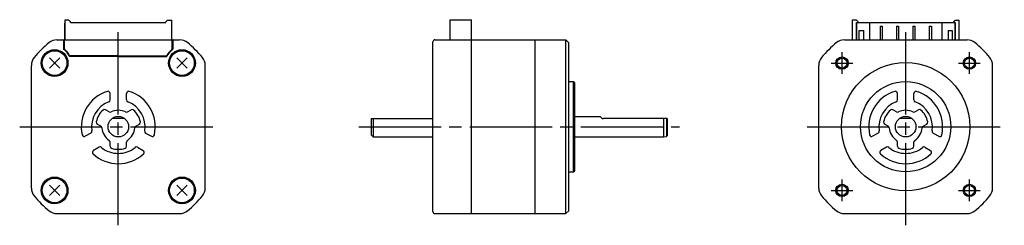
# Model space of a CAD drawing. Extents: x -216 to 24, y -24 to 26.
import ezdxf

# ---------------------------------------------------------------- set-up
doc = ezdxf.new("R2010")
doc.units = 0
doc.header["$MEASUREMENT"] = 0
doc.header["$PDSIZE"] = -0.5
doc.linetypes.add('CENTER', pattern=[27, 20, -2, 3, -2])
doc.layers.get('0').update_dxf_attribs({"linetype": 'CONTINUOUS'})

# ---------------------------------------------------------------- blocks, each defined once
blk = doc.blocks.new('A$C05BF0AFD')
for p, q in [((-204.63, 25.9), (-204.63, 21.15)), ((-203.63, 25.9), (-204.63, 25.9)), ((-204.63, 21.15), (-204.63, 25.2)), ((-203.23, 25.5), (-203.63, 25.9)), ((-203.23, 25.4), (-203.23, 25.5)), ((-203.23, 25.4), (-180.03, 25.4)), ((-200.43, 25.4), (-182.83, 25.4)), ((-182.83, 25.4), (-180.03, 25.4)), ((-180.03, 25.5), (-179.63, 25.9)), ((-180.03, 25.4), (-180.03, 25.5)), ((-179.63, 25.9), (-178.63, 25.9)), ((-178.63, 21.15), (-178.63, 25.9)), ((-178.63, 21.15), (-178.63, 25.2)), ((-110.87, 21.15), (-110.87, 26.05)), ((-110.87, 26.05), (-105.67, 26.05)), ((-105.67, 21.15), (-105.67, 26.05)), ((-13, 25.9), (-13, 21.15)), ((-12, 25.9), (-13, 25.9)), ((-11.6, 25.5), (-12, 25.9)), ((-12, 25.4), (-11.6, 25.4)), ((-12, 25.4), (-12, 21.15)), ((-11.95, 21.15), (-11.95, 25.4)), ((-11.95, 25.4), (-8.8, 25.4)), ((-11.6, 25.4), (-11.6, 25.5)), ((-8.8, 25.4), (-8.8, 21.15)), ((-8.8, 25.4), (8.8, 25.4)), ((-6.25, 24.45), (-6.25, 21.15)), ((-6.25, 24.45), (-5.75, 24.45)), ((-5.75, 24.45), (-5.75, 21.15)), ((-2.25, 24.45), (-2.25, 21.15)), ((-2.25, 24.45), (-1.75, 24.45)), ((-1.75, 24.45), (-1.75, 21.15)), ((1.75, 24.45), (2.25, 24.45)), ((1.75, 24.45), (1.75, 21.15)), ((2.25, 24.45), (2.25, 21.15)), ((5.75, 24.45), (6.25, 24.45)), ((5.75, 24.45), (5.75, 21.15)), ((6.25, 24.45), (6.25, 21.15)), ((8.8, 25.4), (8.8, 21.15)), ((8.8, 25.4), (11.95, 25.4)), ((11.6, 25.5), (12, 25.9)), ((11.6, 25.4), (11.6, 25.5)), ((12, 25.4), (11.6, 25.4)), ((11.95, 25.4), (11.95, 21.15)), ((12, 25.9), (13, 25.9)), ((12, 25.4), (12, 21.15)), ((13, 21.15), (13, 25.9)), ((-11.95, 23.6), (-12, 23.6)), ((-11.3, 23.4), (-10.3, 23.4)), ((-11.3, 21.15), (-11.3, 23.4)), ((-10.3, 23.4), (-10.3, 21.15)), ((10.3, 23.4), (11.3, 23.4)), ((10.3, 23.4), (10.3, 21.15)), ((11.3, 23.4), (11.3, 21.15)), ((11.95, 23.6), (12, 23.6)), ((-206.56, 21.15), (-176.7, 21.15)), ((-204.93, 20.95), (-204.93, 18.84)), ((-204.75, 18.94), (-204.75, 20.95)), ((-178.5, 18.94), (-178.5, 20.95)), ((-178.33, 20.95), (-178.33, 18.84)), ((-115.07, -20.65), (-115.07, 20.65)), ((-114.57, 21.15), (-105.67, 21.15)), ((-105.67, -21.15), (-105.67, 21.15)), ((-105.67, 21.15), (-90.17, 21.15)), ((-90.17, -21.15), (-90.17, 21.15)), ((-90.17, 21.15), (-82.72, 21.15)), ((-82.72, -21.15), (-82.72, 21.15)), ((-82.72, 21.15), (-82.02, 20.45)), ((-82.02, -20.45), (-82.02, 20.45)), ((-82.02, -20.3), (-82.02, 20.3)), ((-14.93, 21.15), (14.93, 21.15)), ((-191.63, 17.05), (-203.44, 17.05)), ((-191.63, 17.25), (-203.3, 17.25)), ((-191.63, 17.25), (-179.96, 17.25)), ((-191.63, 17.05), (-179.82, 17.05)), ((-212.78, -14.93), (-212.78, 14.93)), ((-208.4, 16.77), (-205.86, 14.23)), ((-208.4, 14.23), (-205.86, 16.77)), ((-177.4, 16.77), (-174.86, 14.23)), ((-177.4, 14.23), (-174.86, 16.77)), ((-170.48, -14.93), (-170.48, 14.93)), ((-21.15, -14.93), (-21.15, 14.93)), ((21.15, -14.93), (21.15, 14.93)), ((-82.02, 11), (-80.82, 11)), ((-80.82, -11), (-80.82, 11)), ((-80.82, 11), (-80.52, 10.7)), ((-80.52, -10.7), (-80.52, 10.7)), ((-193.63, 6.54), (-193.63, 8.12)), ((-189.63, 6.54), (-189.63, 8.12)), ((-2, 6.54), (-2, 8.12)), ((2, 6.54), (2, 8.12)), ((-193.87, 3.6), (-194.76, 4.12)), ((-189.39, 3.6), (-188.5, 4.12)), ((-80.52, 2.5), (-74.38, 2.5)), ((-2.24, 3.6), (-3.13, 4.12)), ((2.24, 3.6), (3.13, 4.12)), ((-195.87, 0.14), (-196.76, 0.65)), ((-190.13, 2), (-193.13, 2)), ((-187.39, 0.14), (-186.5, 0.65)), ((-130.07, 2), (-130.07, -2)), ((-130.07, 2), (-115.07, 2)), ((-129.57, 2), (-129.57, -2.5)), ((-58.02, 2), (-73.52, 2)), ((-58.97, 2), (-58.97, -2.5)), ((-58.22, 2), (-58.22, -2.4)), ((-58.02, 2), (-58.02, -2.2)), ((-4.24, 0.14), (-5.13, 0.65)), ((1.5, 2), (-1.5, 2)), ((4.24, 0.14), (5.13, 0.65)), ((-198.29, -1.54), (-199.66, -2.33)), ((-184.97, -1.54), (-183.59, -2.33)), ((-130.07, -2), (-129.57, -2.5)), ((-58.22, -2.4), (-58.02, -2.2)), ((-6.66, -1.54), (-8.04, -2.33)), ((6.66, -1.54), (8.04, -2.33)), ((-193.63, -4.77), (-193.63, -3.74)), ((-189.63, -4.77), (-189.63, -3.74)), ((-129.57, -2.5), (-115.07, -2.5)), ((-80.52, -2.5), (-58.97, -2.5)), ((-58.97, -2.5), (-58.22, -2.4)), ((-2, -4.77), (-2, -3.74)), ((2, -4.77), (2, -3.74)), ((-196.29, -5), (-197.66, -5.79)), ((-186.97, -5), (-185.59, -5.79)), ((-4.66, -5), (-6.04, -5.79)), ((4.66, -5), (6.04, -5.79)), ((-81.97, -11), (-80.82, -11)), ((-80.82, -11), (-80.52, -10.7)), ((-208.4, -14.23), (-205.86, -16.77)), ((-208.4, -16.77), (-205.86, -14.23)), ((-177.4, -14.23), (-174.86, -16.77)), ((-177.4, -16.77), (-174.86, -14.23)), ((-206.56, -21.15), (-176.7, -21.15)), ((-114.57, -21.15), (-105.67, -21.15)), ((-105.67, -21.15), (-90.17, -21.15)), ((-90.17, -21.15), (-82.72, -21.15)), ((-82.72, -21.15), (-82.02, -20.45)), ((-14.93, -21.15), (14.93, -21.15))]:
    blk.add_line(p, q)
at = {"linetype": 'CENTER'}
for p, q in [((-191.63, -24), (-191.63, 24)), ((0, -24), (0, 24)), ((-15.5, 12.84), (-15.5, 18.16)), ((15.5, 12.84), (15.5, 18.16)), ((-18.16, 15.5), (-12.84, 15.5)), ((12.84, 15.5), (18.16, 15.5)), ((-215.63, 0), (-167.63, 0)), ((-133.07, 0), (-55.02, 0)), ((-24, 0), (24, 0)), ((-15.5, -18.16), (-15.5, -12.84)), ((15.5, -18.16), (15.5, -12.84)), ((-18.16, -15.5), (-12.84, -15.5)), ((12.84, -15.5), (18.16, -15.5))]:
    blk.add_line(p, q, dxfattribs=at)
for centre, radius in [((-207.13, 15.5), 3.25), ((-207.13, 15.5), 3), ((-176.13, 15.5), 3.25), ((-176.13, 15.5), 3), ((-15.5, 15.5), 1.5), ((15.5, 15.5), 1.5), ((-15.5, 15.5), 1.23), ((0, 0), 15.6), ((15.5, 15.5), 1.23), ((0, 0), 10.99), ((-207.13, -15.5), 3.25), ((-207.13, -15.5), 3), ((-176.13, -15.5), 3.25), ((-176.13, -15.5), 3), ((-15.5, -15.5), 1.5), ((-15.5, -15.5), 1.23), ((15.5, -15.5), 1.5), ((15.5, -15.5), 1.23)]:
    blk.add_circle(centre, radius)
at = {"ltscale": 0.777664}
for centre in [(-191.63, 0), (0, 0)]:
    blk.add_circle(centre, 2.5, dxfattribs=at)
for centre, radius, start, end in [((-191.63, 0), 26.5, 129.4355, 140.5645), ((-206.56, 18.15), 3, 90, 129.4355), ((-205.13, 20.95), 0.2, 0, 90), ((-204.55, 20.95), 0.2, 90, 180), ((-178.7, 20.95), 0.2, 0, 90), ((-178.13, 20.95), 0.2, 90, 180), ((-176.7, 18.15), 3, 50.5645, 90), ((-191.63, 0), 26.5, 39.4355, 50.5645), ((-114.57, 20.65), 0.5, 90, 180), ((0, 0), 26.5, 129.4355, 140.5645), ((-14.93, 18.15), 3, 90, 129.4355), ((14.93, 18.15), 3, 50.5645, 90), ((0, 0), 26.5, 39.4355, 50.5645), ((-209.78, 14.93), 3, 140.5645, 180), ((-207.13, 15.5), 4, 22.799, 56.633), ((-204.55, 18.94), 0.2, 180, 233.2133), ((-207.13, 15.5), 4.1, 26.9677, 53.2133), ((-203.3, 17.45), 0.2, 206.9677, 270), ((-179.96, 17.45), 0.2, 270, 333.0323), ((-176.13, 15.5), 4, 123.367, 157.201), ((-176.13, 15.5), 4.1, 126.7867, 153.0323), ((-178.7, 18.94), 0.2, 306.7867, 0), ((-173.48, 14.93), 3, 0, 39.4355), ((-18.15, 14.93), 3, 140.5645, 180), ((18.15, 14.93), 3, 0, 39.4355), ((-191.63, 0), 9, 107.1047, 192.8955), ((-194.13, 8.12), 0.5, 0.0001, 107.1047), ((-189.13, 8.12), 0.5, 72.8953, 179.9999), ((-191.63, 0), 9, 347.1045, 72.8953), ((0, 0), 9, 107.1047, 192.8955), ((-2.5, 8.12), 0.5, 0.0001, 107.1047), ((2.5, 8.12), 0.5, 72.8953, 179.9999), ((0, 0), 9, 347.1045, 72.8953), ((-191.63, 0), 6.5, 110.9249, 189.0752), ((-194.13, 6.54), 0.5, 290.9249, 0.0001), ((-189.13, 6.54), 0.5, 179.9999, 249.0751), ((-191.63, 0), 6.5, 350.9248, 69.0751), ((0, 0), 6.5, 110.9249, 189.0752), ((-2.5, 6.54), 0.5, 290.9249, 0.0001), ((2.5, 6.54), 0.5, 179.9999, 249.0751), ((0, 0), 6.5, 350.9248, 69.0751), ((-191.63, 0), 5.5, 132.5475, 167.4627), ((-195.01, 3.68), 0.5, 60.0009, 132.5475), ((-193.62, 4.04), 0.5, 240.0009, 296.2572), ((-191.63, 0), 4, 90, 116.2572), ((-191.63, 0), 4, 63.7428, 90), ((-189.64, 4.04), 0.5, 243.7428, 299.9991), ((-188.25, 3.68), 0.5, 47.4525, 119.9991), ((-191.63, 0), 5.5, 12.5373, 47.4525), ((-73.52, 3), 1, 210.431, 270), ((0, 0), 5.5, 132.5475, 167.4627), ((-3.38, 3.68), 0.5, 60.0009, 132.5475), ((-1.99, 4.04), 0.5, 240.0009, 296.2572), ((0, 0), 4, 90, 116.2572), ((0, 0), 4, 63.7428, 90), ((1.99, 4.04), 0.5, 243.7428, 299.9991), ((3.38, 3.68), 0.5, 47.4525, 119.9991), ((0, 0), 5.5, 12.5373, 47.4525), ((-196.51, 1.09), 0.5, 167.4625, 240.0013), ((-196.12, -0.29), 0.5, 3.7552, 60.0013), ((-187.14, -0.29), 0.5, 119.9987, 176.2448), ((-186.75, 1.09), 0.5, 299.9987, 12.5375), ((-4.88, 1.09), 0.5, 167.4625, 240.0013), ((-4.49, -0.29), 0.5, 3.7552, 60.0013), ((4.49, -0.29), 0.5, 119.9987, 176.2448), ((4.88, 1.09), 0.5, 299.9987, 12.5375), ((-199.91, -1.9), 0.5, 192.8955, 300.0001), ((-198.54, -1.1), 0.5, 300.0001, 9.0752), ((-191.63, 0), 4, 183.7552, 236.251), ((-191.63, 0), 4, 303.749, 356.2448), ((-184.72, -1.1), 0.5, 170.9248, 239.9999), ((-183.34, -1.9), 0.5, 239.9999, 347.1045), ((-8.29, -1.9), 0.5, 192.8955, 300.0001), ((-6.91, -1.1), 0.5, 300.0001, 9.0752), ((0, 0), 4, 183.7552, 236.251), ((0, 0), 4, 303.749, 356.2448), ((6.91, -1.1), 0.5, 170.9248, 239.9999), ((8.29, -1.9), 0.5, 239.9999, 347.1045), ((-194.13, -3.74), 0.5, 0, 56.251), ((-193.13, -4.77), 0.5, 180, 252.5424), ((-190.13, -4.77), 0.5, 287.4576, 0), ((-189.13, -3.74), 0.5, 123.749, 180), ((-2.5, -3.74), 0.5, 0, 56.251), ((-1.5, -4.77), 0.5, 180, 252.5424), ((1.5, -4.77), 0.5, 287.4576, 0), ((2.5, -3.74), 0.5, 123.749, 180), ((-197.41, -6.23), 0.5, 120, 227.1047), ((-191.63, 0), 9, 227.1047, 270), ((-196.04, -5.43), 0.5, 50.9248, 120), ((-191.63, 0), 6.5, 230.9251, 270), ((-191.63, 0), 5.5, 252.5424, 270), ((-191.63, 0), 6.5, 270, 309.0749), ((-191.63, 0), 5.5, 270, 287.4576), ((-191.63, 0), 9, 270, 312.8953), ((-187.22, -5.43), 0.5, 60, 129.0752), ((-185.84, -6.23), 0.5, 312.8953, 60), ((-5.79, -6.23), 0.5, 120, 227.1047), ((0, 0), 9, 227.1047, 270), ((-4.41, -5.43), 0.5, 50.9248, 120), ((0, 0), 6.5, 230.9251, 270), ((0, 0), 5.5, 252.5424, 270), ((0, 0), 6.5, 270, 309.0749), ((0, 0), 5.5, 270, 287.4576), ((0, 0), 9, 270, 312.8953), ((4.41, -5.43), 0.5, 60, 129.0752), ((5.79, -6.23), 0.5, 312.8953, 60), ((-209.78, -14.93), 3, 180, 219.4355), ((-173.48, -14.93), 3, 320.5645, 0), ((-18.15, -14.93), 3, 180, 219.4355), ((18.15, -14.93), 3, 320.5645, 0), ((-191.63, 0), 26.5, 219.4355, 230.5645), ((-191.63, 0), 26.5, 309.4355, 320.5645), ((0, 0), 26.5, 219.4355, 230.5645), ((0, 0), 26.5, 309.4355, 320.5645), ((-206.56, -18.15), 3, 230.5645, 270), ((-176.7, -18.15), 3, 270, 309.4355), ((-114.57, -20.65), 0.5, 180, 270), ((-14.93, -18.15), 3, 230.5645, 270), ((14.93, -18.15), 3, 270, 309.4355)]:
    blk.add_arc(centre, radius, start, end)
for p in [(-207.13, 15.5), (-176.13, 15.5), (-15.5, 15.5), (15.5, 15.5), (-207.13, -15.5), (-176.13, -15.5), (-15.5, -15.5), (15.5, -15.5)]:
    blk.add_point(p)

msp = doc.modelspace()

# ---------------------------------------------------------------- block references
msp.add_blockref('A$C05BF0AFD', (0, 0))

doc.saveas('drawing.dxf')
